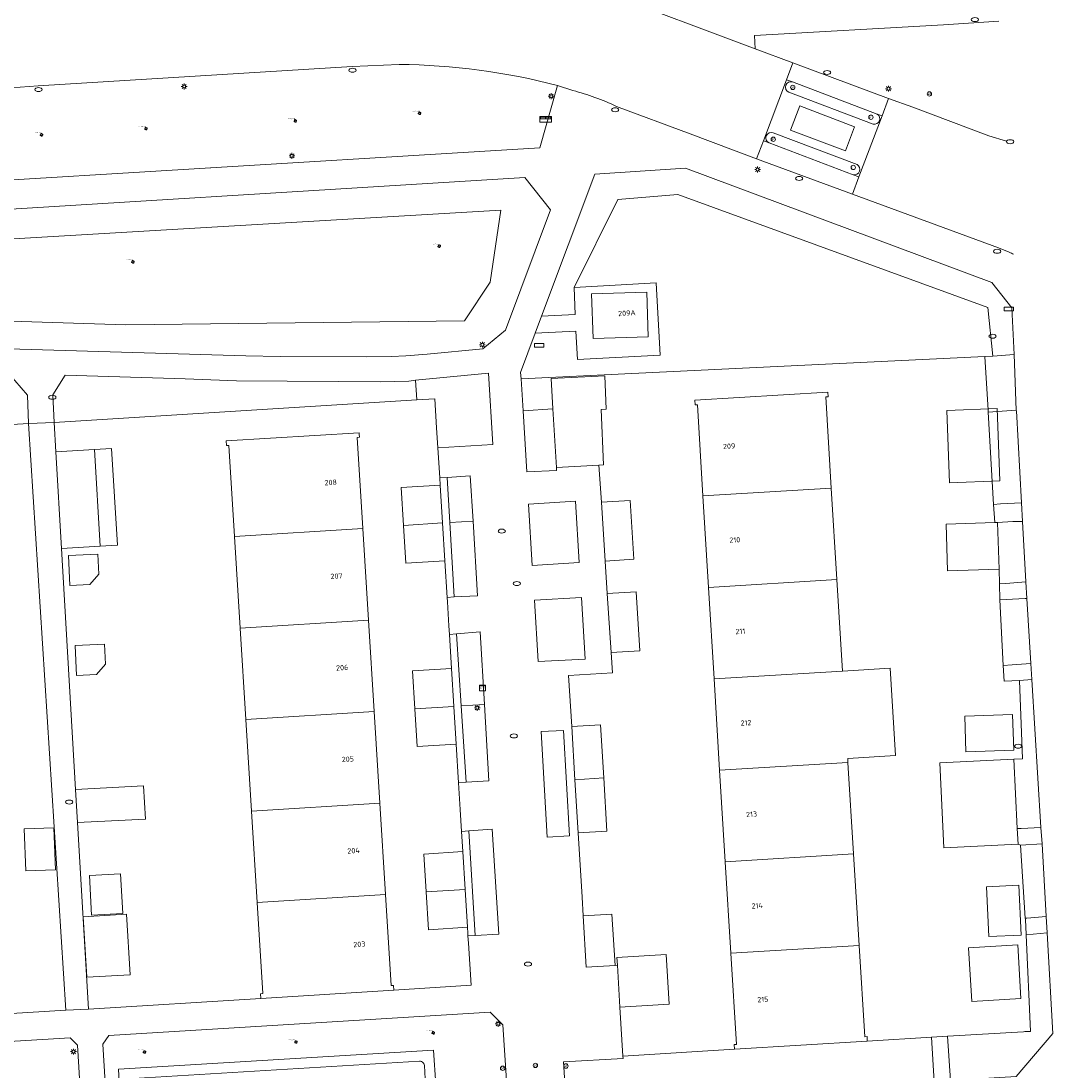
# Model space of a CAD drawing. Header units: metres. Extents: x 162098 to 162858, y 502351 to 503184.
# Tile 88 of 94: x 162754 to 162825, y 502900 to 502972. Entities that reach past the tile are written whole.
import ezdxf
from ezdxf.enums import TextEntityAlignment as Align

# ---------------------------------------------------------------- set-up
doc = ezdxf.new("R2010")
doc.units = ezdxf.units.M
for name, color, linetype, lineweight, true_color in [('B-PV-GR-BEPLANTING_CULTUUR_HEESTERS-GV', 7, 'Continuous', 13, 0x99cc00), ('B-PV-GR-BEPLANTING_CULTUUR_VASTE PLANTENVAK-GV', 7, 'Continuous', 13, 0x99cc00), ('B-PV-GR-BOOM-S', 7, 'Continuous', 13, 0x4c9900)]:
    doc.layers.add(name, color=color, linetype=linetype, lineweight=lineweight, true_color=true_color)
for name, color, linetype, lineweight in [('B-PV-IE-MEUBILAIR-S', 252, 'Continuous', 13), ('B-PV-IE-MEUBILAIR_WEGMEUBILAIR-S', 252, 'Continuous', 13), ('B-PV-OG-BEBOUWING-GV', 7, 'Continuous', 18), ('B-PV-OG-BEBOUWING-T18', 7, 'Continuous', 18), ('B-PV-OG-BEBOUWING_LUIFEL-GV', 7, 'Continuous', 18), ('B-PV-OG-BEBOUWING_OVERBOUWING-GV', 7, 'Continuous', 18), ('B-PV-OG-TERREIN_BEGROEID-GV', 7, 'Continuous', 13), ('B-PV-OG-TERREIN_ERF-GV', 252, 'Continuous', 13), ('B-PV-VH-GESLOTENVERHARDING_ASFALT-GV', 252, 'Continuous', 13), ('B-PV-VH-OPENVERHARDING_BETONELEMENT-GV', 252, 'Continuous', 13), ('B-PV-VH-OPENVERHARDING_BETONSTRAATSTEEN-GV', 252, 'Continuous', 13), ('B-PV-VH-OPENVERHARDING_TEGEL-GV', 252, 'Continuous', 13)]:
    doc.layers.add(name, color=color, linetype=linetype, lineweight=lineweight)
doc.styles.add('NLCS-ISO', font='NLCS-ISO.ttf')
doc.styles.add('NLCS-ISO-M200-T18', font='NLCS-ISO.ttf', dxfattribs={"height": 1.8})

# ---------------------------------------------------------------- blocks, each defined once
blk = doc.blocks.new('SIE-MEUBILAIR_BORD_STRAATNAAM-SO')
blk.add_lwpolyline([(-1.625, -0.625), (1.625, -0.625), (1.625, 0.625), (-1.625, 0.625)], close=True)
blk = doc.blocks.new('SIE-MEUBILAIR_KAST_TELECOM-SO')
for points in [[(-1, 1), (1, 1), (1, 0.84), (-1, 0.84)], [(-1, 0.76), (1, 0.76), (1, -1), (-1, -1)]]:
    blk.add_lwpolyline(points, close=True)
at = {"style": 'NLCS-ISO'}
blk.add_text('tele', height=0.75, dxfattribs=at).set_placement((0, 0), align=Align.MIDDLE_CENTER)
blk = doc.blocks.new('SIE-MEUBILAIR_PAAL_AFSLUITPAAL-SO')
blk.add_circle((0, 0), 0.75)
at = {"style": 'NLCS-ISO'}
blk.add_text('af', height=0.75, dxfattribs=at).set_placement((0, 0.05), align=Align.MIDDLE_CENTER)
blk = doc.blocks.new('SIE-MEUBILAIR_PAAL_LICHTMAST-SO')
for points in [[(-0.62, 0), (-1, 0)], [(-0.71, 0.71), (-0.44, 0.44)], [(0, 1), (0, 0.62)], [(0.44, 0.44), (0.71, 0.71)], [(1, 0), (0.62, 0)], [(-0.71, -0.71), (-0.44, -0.44)], [(0, -0.62), (0, -1)], [(0.44, -0.44), (0.71, -0.71)]]:
    blk.add_lwpolyline(points)
blk.add_circle((0, 0), 0.5)
blk = doc.blocks.new('SIE-MEUBILAIR_PUT_KOLK-SO')
blk.add_ellipse((0, 0), major_axis=(1.25, 0), ratio=0.54)
blk = doc.blocks.new('SIE-MEUBILAIR_PUT_RIOOLPUT-SO')
blk.add_ellipse((0, 0), major_axis=(1.25, 0), ratio=0.54)
blk = doc.blocks.new('SIE-WEG_BRIEVENBUS-SO')
at = {"color": 0, "linetype": 'ByBlock', "lineweight": 18}
for points in [[(2, -1), (2, 1), (-2, 1), (-2, -1)], [(-0.1, 0.2), (-0.1, 0.8), (-1.8, 0.8), (-1.8, 0.2)], [(0.1, 0.2), (0.1, 0.8), (1.8, 0.8), (1.8, 0.2)]]:
    blk.add_lwpolyline(points, close=True, dxfattribs=at)
blk = doc.blocks.new('SGR-BOOM_GBKN-SO')
for centre, start, end in [((-0.25, -0.1), 67.1244, 157.1244), ((-0.1, 0.25), 157.1244, 247.1244), ((-0.1, 0.25), 337.1244, 157.1244), ((0.25, 0.1), 247.1244, 337.1244), ((-0.25, -0.1), 157.1244, 337.1244), ((0.1, -0.25), 157.1244, 337.1244), ((0.1, -0.25), 337.1244, 67.1244)]:
    blk.add_arc(centre, 0.188, start, end)
at = {"extrusion": (0, 0, -1)}
blk.add_arc((-0.25, 0.1), 0.188, 22.8756, 202.8756, dxfattribs=at)
at = {"style": 'NLCS-ISO'}
blk.add_attdef('SOORT', text='', height=0.35, dxfattribs=at).set_placement((0, 0.75), align=Align.MIDDLE_RIGHT)

msp = doc.modelspace()

# ---------------------------------------------------------------- linework, layer by layer
at = {"layer": 'B-PV-GR-BEPLANTING_CULTUUR_HEESTERS-GV'}
for points in [[(162789.997, 502952.227), (162792.306, 502952.335), (162792.24, 502954.2), (162795.234, 502960.228), (162799.357, 502960.568), (162820.63, 502952.817), (162820.958, 502949.49), (162822.427, 502949.602), (162822.275, 502952.81), (162820.89, 502954.535), (162799.885, 502962.378), (162793.663, 502961.963)], [(162788.606, 502947.929), (162820.426, 502949.46), (162820.958, 502949.49), (162820.63, 502952.817), (162799.357, 502960.568), (162795.234, 502960.228), (162792.24, 502954.2), (162797.883, 502954.517), (162798.154, 502949.547), (162792.481, 502949.249), (162792.369, 502951.206), (162789.571, 502951.067), (162788.576, 502948.36)], [(162717.987, 502955.428), (162722.547, 502951.343), (162733.524, 502952.278), (162737.068, 502952.412), (162761.497, 502951.64), (162784.727, 502951.913), (162786.482, 502954.565), (162787.211, 502959.495)], [(162748.796, 502948.403), (162748.825, 502944.502), (162754.813, 502944.871), (162754.738, 502946.802), (162753.434, 502948.316)], [(162756.574, 502944.942), (162781.464, 502946.488), (162781.373, 502947.831), (162780.896, 502947.765), (162778.94, 502947.714), (162776.097, 502947.743), (162772.547, 502947.766), (162769.093, 502947.801), (162765.555, 502947.918), (162757.329, 502948.169), (162756.476, 502946.838)], [(162781.373, 502947.831), (162781.464, 502946.488), (162782.688, 502946.564), (162782.813, 502944.568), (162782.897, 502943.203), (162786.672, 502943.418), (162786.369, 502948.323)], [(162821.024, 502939.316), (162821.493, 502939.346), (162822.924, 502939.411), (162822.581, 502945.742), (162822.58, 502945.771), (162820.65, 502945.65)], [(162823.238, 502933.998), (162823.011, 502938.146), (162822.339, 502938.128), (162821.283, 502938.07), (162821.397, 502934.871), (162821.429, 502933.851), (162821.862, 502933.881)], [(162821.457, 502932.765), (162821.676, 502928.258), (162822.287, 502928.296), (162823.577, 502928.389), (162823.304, 502932.862), (162823.18, 502932.856)], [(162823.008, 502921.845), (162822.413, 502921.831), (162822.646, 502917.062), (162822.912, 502917.064), (162824.267, 502917.139), (162823.655, 502927.286), (162822.805, 502927.236)], [(162823.197, 502910.91), (162823.299, 502910.919), (162824.635, 502911.034), (162824.342, 502916.017), (162822.859, 502915.936)], [(162818.061, 502899.774), (162822.564, 502900.042), (162825.096, 502902.993), (162824.689, 502909.902), (162823.256, 502909.768), (162823.563, 502903.129), (162823.159, 502903.133), (162823.068, 502903.127), (162817.867, 502902.813)], [(162816.944, 502899.691), (162816.767, 502902.746), (162812.359, 502902.479), (162803.235, 502901.924), (162795.59, 502901.454), (162795.6, 502901.292), (162791.517, 502901.05), (162791.695, 502898.199)]]:
    msp.add_lwpolyline(points, close=True, dxfattribs=at)
for points in [[(162787.603, 502899.77), (162787.359, 502903.59), (162786.476, 502904.471), (162760.334, 502902.869), (162759.91, 502902.278), (162760.287, 502896.263)], [(162758.535, 502896.135), (162758.181, 502902.195), (162757.68, 502902.703), (162729.565, 502901.004), (162728.21, 502899.884)], [(162761.246, 502895.823), (162760.98, 502900.562), (162782.606, 502901.87), (162782.756, 502899.488)]]:
    msp.add_lwpolyline(points, dxfattribs=at)
at = {"layer": 'B-PV-GR-BEPLANTING_CULTUUR_VASTE PLANTENVAK-GV'}
for points in [[(162783.545, 502941.162), (162783.724, 502938.071), (162785.311, 502938.169), (162785.122, 502941.273)], [(162792.591, 502935.314), (162792.327, 502939.534), (162789.111, 502939.339), (162789.365, 502935.127)], [(162784.02, 502932.959), (162785.624, 502933.039), (162785.311, 502938.169), (162783.724, 502938.071)], [(162793.012, 502928.696), (162792.741, 502932.92), (162789.52, 502932.732), (162789.783, 502928.527)], [(162784.185, 502930.429), (162784.504, 502925.486), (162786.09, 502925.583), (162785.795, 502930.557)], [(162784.842, 502920.261), (162786.402, 502920.334), (162786.09, 502925.583), (162784.504, 502925.486)], [(162791.93, 502916.574), (162791.505, 502923.797), (162789.982, 502923.718), (162790.403, 502916.484)], [(162785.453, 502909.738), (162787.077, 502909.813), (162786.624, 502917.03), (162785.025, 502916.912)]]:
    msp.add_lwpolyline(points, close=True, dxfattribs=at)
at = {"layer": 'B-PV-OG-BEBOUWING-GV'}
for points in [[(162793.539, 502950.694), (162797.334, 502950.809), (162797.236, 502953.876), (162793.441, 502953.761)], [(162794.346, 502948.126), (162790.658, 502947.962), (162790.786, 502945.864), (162791.031, 502941.834), (162793.95, 502942.014), (162794.269, 502942.034), (162794.099, 502945.833), (162794.447, 502945.848)], [(162809.883, 502940.431), (162809.501, 502946.683), (162809.661, 502946.693), (162809.642, 502947.01), (162800.518, 502946.455), (162800.538, 502946.138), (162800.697, 502946.148), (162801.079, 502939.894)], [(162768.37, 502943.664), (162768.39, 502943.346), (162768.55, 502943.356), (162768.937, 502937.109), (162777.742, 502937.654), (162777.353, 502943.906), (162777.513, 502943.916), (162777.5, 502944.127), (162777.493, 502944.234)], [(162756.679, 502942.922), (162757.071, 502936.281), (162759.734, 502936.438), (162759.343, 502943.079)], [(162809.883, 502940.431), (162801.079, 502939.894), (162801.462, 502933.617), (162810.266, 502934.154)], [(162817.756, 502937.945), (162817.869, 502934.746), (162821.397, 502934.871), (162821.283, 502938.07), (162821.098, 502938.064)], [(162768.937, 502937.109), (162769.326, 502930.829), (162778.132, 502931.374), (162777.742, 502937.654)], [(162757.554, 502935.806), (162757.656, 502933.752), (162759.016, 502933.82), (162759.64, 502934.524), (162759.571, 502935.906)], [(162801.462, 502933.617), (162801.845, 502927.341), (162810.649, 502927.878), (162810.266, 502934.154)], [(162778.132, 502931.374), (162769.326, 502930.829), (162769.715, 502924.549), (162778.523, 502925.094)], [(162758.008, 502929.623), (162758.11, 502927.57), (162759.47, 502927.638), (162760.094, 502928.342), (162760.025, 502929.724)], [(162811.032, 502921.602), (162811.015, 502921.883), (162814.281, 502922.082), (162813.916, 502928.077), (162810.649, 502927.878), (162801.845, 502927.341), (162802.228, 502921.065)], [(162769.715, 502924.549), (162770.105, 502918.269), (162778.914, 502918.814), (162778.523, 502925.094)], [(162819.037, 502924.776), (162819.117, 502922.337), (162822.408, 502922.444), (162822.329, 502924.883)], [(162811.415, 502915.325), (162811.032, 502921.602), (162802.228, 502921.065), (162802.611, 502914.788)], [(162817.324, 502921.583), (162817.61, 502915.746), (162822.698, 502915.995), (162822.646, 502917.062), (162822.413, 502921.831)], [(162762.71, 502919.993), (162758.045, 502919.75), (162758.164, 502917.474), (162762.829, 502917.717)], [(162794.494, 502916.895), (162794.273, 502920.539), (162792.297, 502920.419), (162792.518, 502916.775)], [(162778.914, 502918.814), (162770.105, 502918.269), (162770.494, 502911.989), (162779.305, 502912.535)], [(162754.523, 502917.044), (162754.636, 502914.163), (162756.665, 502914.243), (162756.552, 502917.124)], [(162811.798, 502909.049), (162811.415, 502915.325), (162802.611, 502914.788), (162802.994, 502908.512)], [(162758.989, 502913.851), (162759.137, 502911.128), (162761.283, 502911.245), (162761.135, 502913.967)], [(162820.54, 502913.075), (162820.699, 502909.649), (162822.922, 502909.753), (162822.763, 502913.178)], [(162770.494, 502911.989), (162770.881, 502905.742), (162770.721, 502905.732), (162770.741, 502905.413), (162779.873, 502905.987), (162779.853, 502906.306), (162779.694, 502906.296), (162779.305, 502912.535)], [(162793.077, 502907.553), (162795.053, 502907.675), (162794.84, 502911.196), (162792.863, 502911.076)], [(162802.994, 502908.512), (162803.376, 502902.249), (162803.216, 502902.239), (162803.235, 502901.924), (162812.359, 502902.479), (162812.34, 502902.794), (162812.18, 502902.784), (162811.798, 502909.049)], [(162819.293, 502908.878), (162819.519, 502905.203), (162822.9, 502905.412), (162822.673, 502909.087)], [(162795.181, 502908.211), (162795.213, 502907.685), (162795.386, 502904.818), (162798.759, 502905.022), (162798.554, 502908.415)]]:
    msp.add_lwpolyline(points, close=True, dxfattribs=at)
for points in [[(162783.056, 502940.635), (162780.38, 502940.47), (162780.54, 502937.875)], [(162783.216, 502938.04), (162783.056, 502940.635)], [(162796.091, 502939.574), (162794.115, 502939.454)], [(162794.115, 502939.454), (162794.375, 502935.423)], [(162796.351, 502935.543), (162796.091, 502939.574)], [(162783.216, 502938.04), (162780.54, 502937.875)], [(162780.54, 502937.875), (162783.216, 502938.04)], [(162783.376, 502935.445), (162783.216, 502938.04)], [(162780.54, 502937.875), (162780.7, 502935.28), (162783.376, 502935.445)], [(162794.375, 502935.423), (162796.351, 502935.543)], [(162796.495, 502933.308), (162794.519, 502933.188)], [(162794.519, 502933.188), (162794.779, 502929.145)], [(162796.756, 502929.265), (162796.495, 502933.308)], [(162794.779, 502929.145), (162796.756, 502929.265)], [(162783.832, 502928.049), (162781.156, 502927.884), (162781.316, 502925.289)], [(162783.992, 502925.454), (162783.832, 502928.049)], [(162781.316, 502925.289), (162783.992, 502925.454)], [(162783.992, 502925.454), (162781.316, 502925.289)], [(162781.316, 502925.289), (162781.476, 502922.694), (162784.152, 502922.859)], [(162784.152, 502922.859), (162783.992, 502925.454)], [(162794.052, 502924.182), (162792.076, 502924.062)], [(162792.076, 502924.062), (162792.297, 502920.419)], [(162794.273, 502920.539), (162794.052, 502924.182)], [(162792.297, 502920.419), (162794.273, 502920.539)], [(162784.607, 502915.483), (162781.931, 502915.318), (162782.091, 502912.723)], [(162784.767, 502912.889), (162784.607, 502915.483)], [(162782.091, 502912.723), (162784.767, 502912.889)], [(162784.767, 502912.889), (162782.091, 502912.723)], [(162784.927, 502910.293), (162784.767, 502912.889)], [(162782.091, 502912.723), (162782.252, 502910.128)], [(162782.252, 502910.128), (162784.927, 502910.293)]]:
    msp.add_lwpolyline(points, dxfattribs=at)
at = {"layer": 'B-PV-OG-BEBOUWING_LUIFEL-GV'}
msp.add_lwpolyline([(162759.343, 502943.079), (162759.734, 502936.438), (162760.907, 502936.507), (162760.515, 502943.148)], close=True, dxfattribs=at)
at = {"layer": 'B-PV-OG-BEBOUWING_OVERBOUWING-GV'}
for points in [[(162817.812, 502945.761), (162817.994, 502940.792), (162821.451, 502940.919), (162821.269, 502945.887)], [(162758.56, 502911.012), (162758.805, 502906.86), (162761.787, 502907.036), (162761.543, 502911.188)]]:
    msp.add_lwpolyline(points, close=True, dxfattribs=at)
at = {"layer": 'B-PV-OG-TERREIN_BEGROEID-GV'}
for points in [[(162821.378, 502972.465), (162817.587, 502972.233), (162804.609, 502971.5)], [(162804.609, 502971.5), (162804.653, 502970.583), (162807.25, 502969.608), (162813.818, 502967.159), (162815.489, 502966.578), (162820.695, 502964.606), (162821.901, 502964.242)], [(162780.25, 502969.506), (162777.024, 502969.356), (162755.481, 502968.028), (162753.014, 502967.862), (162753.141, 502963.736), (162744.547, 502963.226), (162744.709, 502961.042)], [(162744.709, 502961.042), (162789.88, 502963.79), (162791.108, 502968.062)]]:
    msp.add_lwpolyline(points, dxfattribs=at)
msp.add_lwpolyline([(162791.108, 502968.062, 0.060787), (162780.25, 502969.506)], format="xyb", dxfattribs=at)
for points in [[(162740.245, 502950.368), (162769.72, 502949.504), (162772.087, 502949.461), (162778.005, 502949.429), (162779.714, 502949.463), (162780.707, 502949.504), (162782.158, 502949.628), (162785.992, 502949.98), (162787.532, 502951.279), (162790.615, 502959.522), (162788.862, 502961.744), (162745.052, 502959.039), (162717.302, 502957.335), (162715.717, 502954.614), (162721.589, 502949.237)], [(162717.987, 502955.428), (162787.211, 502959.495), (162786.482, 502954.565), (162784.727, 502951.913), (162761.497, 502951.64), (162737.068, 502952.412), (162733.524, 502952.278), (162722.547, 502951.343)]]:
    msp.add_lwpolyline(points, close=True, dxfattribs=at)
at = {"layer": 'B-PV-OG-TERREIN_ERF-GV'}
for points in [[(162821.457, 502932.765), (162821.429, 502933.851), (162821.397, 502934.871), (162817.869, 502934.746), (162817.756, 502937.945), (162821.098, 502938.064), (162821.024, 502939.316), (162820.65, 502945.65), (162820.649, 502945.662), (162820.643, 502945.77), (162820.426, 502949.46), (162788.606, 502947.929), (162788.741, 502945.739), (162790.786, 502945.864), (162790.658, 502947.962), (162794.346, 502948.126), (162794.447, 502945.848), (162794.099, 502945.833), (162794.269, 502942.034), (162793.95, 502942.014), (162794.115, 502939.454), (162796.091, 502939.574), (162796.351, 502935.543), (162794.375, 502935.423), (162794.519, 502933.188), (162796.495, 502933.308), (162796.756, 502929.265), (162794.779, 502929.145), (162794.869, 502927.753), (162791.864, 502927.567), (162792.076, 502924.062), (162794.052, 502924.182), (162794.273, 502920.539), (162794.494, 502916.895), (162792.518, 502916.775), (162792.786, 502912.351), (162792.863, 502911.076), (162794.84, 502911.196), (162795.053, 502907.675), (162795.213, 502907.685), (162795.181, 502908.211), (162798.554, 502908.415), (162798.759, 502905.022), (162795.386, 502904.818), (162795.59, 502901.454), (162803.235, 502901.924), (162803.216, 502902.239), (162803.376, 502902.249), (162802.994, 502908.512), (162802.611, 502914.788), (162802.228, 502921.065), (162801.845, 502927.341), (162801.462, 502933.617), (162801.079, 502939.894), (162800.697, 502946.148), (162800.538, 502946.138), (162800.518, 502946.455), (162809.642, 502947.01), (162809.661, 502946.693), (162809.501, 502946.683), (162809.883, 502940.431), (162810.266, 502934.154), (162810.649, 502927.878), (162813.916, 502928.077), (162814.281, 502922.082), (162811.015, 502921.883), (162811.032, 502921.602), (162811.415, 502915.325), (162811.798, 502909.049), (162812.18, 502902.784), (162812.34, 502902.794), (162812.359, 502902.479), (162816.767, 502902.746), (162817.867, 502902.813), (162823.068, 502903.127), (162823.159, 502903.133), (162823.563, 502903.129), (162823.256, 502909.768), (162823.255, 502909.792), (162823.203, 502910.832), (162823.197, 502910.91), (162822.859, 502915.936), (162822.698, 502915.995), (162817.61, 502915.746), (162817.324, 502921.583), (162822.413, 502921.831), (162823.008, 502921.845), (162822.805, 502927.236), (162821.74, 502927.174), (162821.676, 502928.258)], [(162770.105, 502918.269), (162769.715, 502924.549), (162769.326, 502930.829), (162768.937, 502937.109), (162768.55, 502943.356), (162768.39, 502943.346), (162768.37, 502943.664), (162777.493, 502944.234), (162777.5, 502944.127), (162777.513, 502943.916), (162777.353, 502943.906), (162777.742, 502937.654), (162778.132, 502931.374), (162778.523, 502925.094), (162778.914, 502918.814), (162779.305, 502912.535), (162779.694, 502906.296), (162779.853, 502906.306), (162779.873, 502905.987), (162785.172, 502906.32), (162784.995, 502909.197), (162784.963, 502909.714), (162784.951, 502909.899), (162784.927, 502910.293), (162782.252, 502910.128), (162782.091, 502912.723), (162781.931, 502915.318), (162784.607, 502915.483), (162784.521, 502916.875), (162784.428, 502918.379), (162784.338, 502919.845), (162784.315, 502920.215), (162784.152, 502922.859), (162781.476, 502922.694), (162781.316, 502925.289), (162781.156, 502927.884), (162783.832, 502928.049), (162783.688, 502930.393), (162783.652, 502930.97), (162783.55, 502932.621), (162783.531, 502932.933), (162783.376, 502935.445), (162780.7, 502935.28), (162780.54, 502937.875), (162780.38, 502940.47), (162783.056, 502940.635), (162783.025, 502941.131), (162782.897, 502943.203), (162782.813, 502944.568), (162782.688, 502946.564), (162781.464, 502946.488), (162756.574, 502944.942), (162756.679, 502942.922), (162759.343, 502943.079), (162759.734, 502936.438), (162757.071, 502936.281), (162758.045, 502919.75), (162762.71, 502919.993), (162762.829, 502917.717), (162758.164, 502917.474), (162758.934, 502904.671), (162770.741, 502905.413), (162770.721, 502905.732), (162770.881, 502905.742), (162770.494, 502911.989)], [(162788.741, 502945.739), (162788.99, 502941.545), (162791.04, 502941.64), (162791.031, 502941.834), (162790.786, 502945.864)], [(162757.554, 502935.806), (162759.571, 502935.906), (162759.64, 502934.524), (162759.016, 502933.82), (162757.656, 502933.752)], [(162758.008, 502929.623), (162760.025, 502929.724), (162760.094, 502928.342), (162759.47, 502927.638), (162758.11, 502927.57)], [(162819.037, 502924.776), (162822.329, 502924.883), (162822.408, 502922.444), (162819.117, 502922.337)], [(162754.523, 502917.044), (162756.552, 502917.124), (162756.665, 502914.243), (162754.636, 502914.163)], [(162758.989, 502913.851), (162761.135, 502913.967), (162761.283, 502911.245), (162759.137, 502911.128)], [(162820.54, 502913.075), (162822.763, 502913.178), (162822.922, 502909.753), (162820.699, 502909.649)], [(162819.293, 502908.878), (162822.673, 502909.087), (162822.9, 502905.412), (162819.519, 502905.203)]]:
    msp.add_lwpolyline(points, close=True, dxfattribs=at)
msp.add_lwpolyline([(162745.432, 502903.867), (162757.366, 502904.599), (162754.813, 502944.871), (162748.825, 502944.502)], dxfattribs=at)
at = {"layer": 'B-PV-VH-GESLOTENVERHARDING_ASFALT-GV'}
for points in [[(162780.136, 502976.481), (162777.409, 502976.477), (162758.038, 502975.26), (162745.988, 502974.5), (162735.583, 502973.844), (162722.536, 502973.018), (162722.612, 502971.816), (162722.895, 502967.269), (162722.97, 502966.063), (162737.044, 502966.903), (162738.485, 502966.972), (162741.102, 502967.176), (162753.014, 502967.862), (162755.481, 502968.028), (162777.024, 502969.356), (162780.25, 502969.506)], [(162795.144, 502966.627), (162800.195, 502964.735), (162804.757, 502963.027), (162805.226, 502964.267), (162806.814, 502968.457), (162807.25, 502969.608), (162804.653, 502970.583), (162794.161, 502974.535)], [(162791.108, 502968.062), (162792.16, 502967.72)], [(162821.901, 502964.242), (162820.695, 502964.606), (162815.489, 502966.578), (162813.818, 502967.159), (162813.369, 502965.975), (162811.781, 502961.782), (162811.333, 502960.598), (162821.366, 502956.913), (162822.096, 502956.612)]]:
    msp.add_lwpolyline(points, dxfattribs=at)
for points in [[(162780.25, 502969.506, -0.060787), (162791.108, 502968.062)], [(162792.16, 502967.72, -0.043903), (162795.144, 502966.627)], [(162822.096, 502956.612, -0.010669), (162822.394, 502956.479)]]:
    msp.add_lwpolyline(points, format="xyb", dxfattribs=at)
at = {"layer": 'B-PV-VH-OPENVERHARDING_BETONELEMENT-GV'}
msp.add_lwpolyline([(162810.855, 502963.569), (162811.473, 502965.233), (162807.717, 502966.669), (162807.091, 502964.995)], close=True, dxfattribs=at)
at = {"layer": 'B-PV-VH-OPENVERHARDING_BETONSTRAATSTEEN-GV'}
for points in [[(162807.225, 502968.302), (162813.042, 502966.099), (162813.369, 502965.975), (162813.818, 502967.159), (162807.25, 502969.608), (162806.814, 502968.457)], [(162807.091, 502964.995), (162807.717, 502966.669), (162811.473, 502965.233), (162810.855, 502963.569)], [(162805.226, 502964.267), (162804.757, 502963.027), (162811.333, 502960.598), (162811.781, 502961.782), (162811.384, 502961.931), (162805.626, 502964.115)]]:
    msp.add_lwpolyline(points, close=True, dxfattribs=at)
for points in [[(162806.814, 502968.457), (162805.226, 502964.267)], [(162807.225, 502968.302), (162806.814, 502968.457)], [(162812.768, 502965.398), (162806.976, 502967.592)], [(162813.369, 502965.975), (162813.042, 502966.099)], [(162811.781, 502961.782), (162813.369, 502965.975)], [(162805.91, 502964.814), (162811.66, 502962.636)], [(162805.226, 502964.267), (162805.626, 502964.115)], [(162811.384, 502961.931), (162811.781, 502961.782)], [(162782.045, 502899.442), (162781.969, 502900.806), (162781.959, 502900.87), (162781.933, 502900.936), (162781.894, 502900.994), (162781.842, 502901.043), (162781.781, 502901.078), (162781.713, 502901.099), (162781.643, 502901.105), (162762.025, 502899.911)]]:
    msp.add_lwpolyline(points, dxfattribs=at)
for points in [[(162806.766, 502968.081, -0.397748), (162807.225, 502968.302)], [(162806.976, 502967.592, -0.413275), (162806.766, 502968.081)], [(162813.042, 502966.099, -0.807306), (162812.768, 502965.398)], [(162805.626, 502964.115, -0.983999), (162805.91, 502964.814)], [(162811.66, 502962.636, -0.831007), (162811.384, 502961.931)]]:
    msp.add_lwpolyline(points, format="xyb", dxfattribs=at)
at = {"layer": 'B-PV-VH-OPENVERHARDING_TEGEL-GV'}
for points in [[(162794.161, 502974.535), (162804.653, 502970.583), (162804.609, 502971.5), (162817.587, 502972.233), (162821.378, 502972.465)], [(162813.042, 502966.099), (162807.225, 502968.302)], [(162792.16, 502967.72), (162791.108, 502968.062), (162789.88, 502963.79), (162744.709, 502961.042), (162744.607, 502961.035), (162743.078, 502960.954), (162743.057, 502960.953), (162719.549, 502959.501), (162719.19, 502964.798), (162719.147, 502964.796), (162717.011, 502964.662), (162716.92, 502964.661), (162717.236, 502959.353), (162716.086, 502959.283), (162713.13, 502954.172), (162648.523, 502950.284), (162612.315, 502947.993), (162611.613, 502958.195), (162609.453, 502958.036), (162610.201, 502947.702), (162607.169, 502947.234), (162549.66, 502938.681), (162548.575, 502940.685), (162545.759, 502939.167)], [(162806.976, 502967.592), (162812.768, 502965.398)], [(162822.096, 502956.612), (162821.366, 502956.913), (162811.333, 502960.598), (162804.757, 502963.027), (162800.195, 502964.735), (162795.144, 502966.627)], [(162811.66, 502962.636), (162805.91, 502964.814)], [(162805.626, 502964.115), (162811.384, 502961.931)], [(162791.695, 502898.199), (162791.517, 502901.05), (162795.6, 502901.292), (162795.59, 502901.454), (162795.386, 502904.818), (162795.213, 502907.685), (162795.053, 502907.675), (162793.077, 502907.553), (162792.863, 502911.076), (162792.786, 502912.351), (162792.518, 502916.775), (162792.297, 502920.419), (162792.076, 502924.062), (162791.864, 502927.567), (162794.869, 502927.753), (162794.779, 502929.145), (162794.519, 502933.188), (162794.375, 502935.423), (162794.115, 502939.454), (162793.95, 502942.014), (162791.031, 502941.834), (162791.04, 502941.64), (162788.99, 502941.545), (162788.741, 502945.739), (162788.606, 502947.929), (162788.576, 502948.36), (162789.571, 502951.067), (162789.997, 502952.227), (162793.663, 502961.963), (162799.885, 502962.378), (162820.89, 502954.535), (162822.275, 502952.81), (162822.427, 502949.602), (162822.58, 502945.771), (162822.581, 502945.742), (162822.924, 502939.411), (162823.011, 502938.146), (162823.238, 502933.998), (162823.304, 502932.862), (162823.577, 502928.389), (162823.655, 502927.286), (162824.267, 502917.139), (162824.342, 502916.017), (162824.635, 502911.034), (162824.689, 502909.902), (162825.096, 502902.993), (162822.564, 502900.042)], [(162753.434, 502948.316), (162754.738, 502946.802), (162754.813, 502944.871), (162756.574, 502944.942), (162756.476, 502946.838), (162757.329, 502948.169), (162765.555, 502947.918), (162769.093, 502947.801), (162772.547, 502947.766), (162776.097, 502947.743), (162778.94, 502947.714), (162780.896, 502947.765), (162781.373, 502947.831), (162786.369, 502948.323), (162786.672, 502943.418), (162782.897, 502943.203), (162783.025, 502941.131), (162783.545, 502941.162), (162785.122, 502941.273), (162785.311, 502938.169), (162785.624, 502933.039), (162784.02, 502932.959), (162783.531, 502932.933), (162783.55, 502932.621), (162783.652, 502930.97), (162783.688, 502930.393), (162784.185, 502930.429), (162785.795, 502930.557), (162786.09, 502925.583), (162786.402, 502920.334), (162784.842, 502920.261), (162784.315, 502920.215), (162784.338, 502919.845), (162784.428, 502918.379), (162784.521, 502916.875), (162785.025, 502916.912), (162786.624, 502917.03), (162787.077, 502909.813), (162785.453, 502909.738), (162784.963, 502909.714), (162784.995, 502909.197), (162785.172, 502906.32), (162779.873, 502905.987), (162770.741, 502905.413), (162758.934, 502904.671), (162757.366, 502904.599), (162745.432, 502903.867)], [(162760.287, 502896.263), (162759.91, 502902.278), (162760.334, 502902.869), (162786.476, 502904.471), (162787.359, 502903.59), (162787.603, 502899.77)], [(162728.21, 502899.884), (162729.565, 502901.004), (162757.68, 502902.703), (162758.181, 502902.195), (162758.535, 502896.135)]]:
    msp.add_lwpolyline(points, dxfattribs=at)
for points in [[(162807.225, 502968.302, 0.397748), (162806.766, 502968.081)], [(162795.144, 502966.627, 0.043903), (162792.16, 502967.72)], [(162806.766, 502968.081, 0.413275), (162806.976, 502967.592)], [(162812.768, 502965.398, 0.807306), (162813.042, 502966.099)], [(162805.91, 502964.814, 0.983999), (162805.626, 502964.115)], [(162811.384, 502961.931, 0.831007), (162811.66, 502962.636)], [(162822.394, 502956.479, 0.010669), (162822.096, 502956.612)]]:
    msp.add_lwpolyline(points, format="xyb", dxfattribs=at)
for points in [[(162740.245, 502950.368), (162721.589, 502949.237), (162715.717, 502954.614), (162717.302, 502957.335), (162745.052, 502959.039), (162788.862, 502961.744), (162790.615, 502959.522), (162787.532, 502951.279), (162785.992, 502949.98), (162782.158, 502949.628), (162780.707, 502949.504), (162779.714, 502949.463), (162778.005, 502949.429), (162772.087, 502949.461), (162769.72, 502949.504)], [(162789.997, 502952.227), (162789.571, 502951.067), (162792.369, 502951.206), (162792.481, 502949.249), (162798.154, 502949.547), (162797.883, 502954.517), (162792.24, 502954.2), (162792.306, 502952.335)], [(162793.539, 502950.694), (162793.441, 502953.761), (162797.236, 502953.876), (162797.334, 502950.809)], [(162820.643, 502945.77), (162820.649, 502945.662), (162820.65, 502945.65), (162822.58, 502945.771), (162822.427, 502949.602), (162820.958, 502949.49), (162820.426, 502949.46)], [(162754.813, 502944.871), (162757.366, 502904.599), (162758.934, 502904.671), (162758.164, 502917.474), (162758.045, 502919.75), (162757.071, 502936.281), (162756.679, 502942.922), (162756.574, 502944.942)], [(162783.056, 502940.635), (162783.216, 502938.04), (162783.376, 502935.445), (162783.531, 502932.933), (162784.02, 502932.959), (162783.724, 502938.071), (162783.545, 502941.162), (162783.025, 502941.131)], [(162792.591, 502935.314), (162789.365, 502935.127), (162789.111, 502939.339), (162792.327, 502939.534)], [(162823.011, 502938.146), (162822.924, 502939.411), (162821.493, 502939.346), (162821.024, 502939.316), (162821.098, 502938.064), (162821.283, 502938.07), (162822.339, 502938.128)], [(162821.457, 502932.765), (162823.18, 502932.856), (162823.304, 502932.862), (162823.238, 502933.998), (162821.862, 502933.881), (162821.429, 502933.851)], [(162793.012, 502928.696), (162789.783, 502928.527), (162789.52, 502932.732), (162792.741, 502932.92)], [(162783.832, 502928.049), (162783.992, 502925.454), (162784.152, 502922.859), (162784.315, 502920.215), (162784.842, 502920.261), (162784.504, 502925.486), (162784.185, 502930.429), (162783.688, 502930.393)], [(162821.676, 502928.258), (162821.74, 502927.174), (162822.805, 502927.236), (162823.655, 502927.286), (162823.577, 502928.389), (162822.287, 502928.296)], [(162791.93, 502916.574), (162790.403, 502916.484), (162789.982, 502923.718), (162791.505, 502923.797)], [(162822.646, 502917.062), (162822.698, 502915.995), (162822.859, 502915.936), (162824.342, 502916.017), (162824.267, 502917.139), (162822.912, 502917.064)], [(162784.607, 502915.483), (162784.767, 502912.889), (162784.927, 502910.293), (162784.951, 502909.899), (162784.963, 502909.714), (162785.453, 502909.738), (162785.025, 502916.912), (162784.521, 502916.875)], [(162823.255, 502909.792), (162823.256, 502909.768), (162824.689, 502909.902), (162824.635, 502911.034), (162823.299, 502910.919), (162823.197, 502910.91), (162823.203, 502910.832)], [(162816.767, 502902.746), (162816.944, 502899.691), (162818.061, 502899.774), (162817.867, 502902.813)], [(162761.246, 502895.823), (162761.944, 502895.857), (162761.743, 502899.59), (162761.745, 502899.658), (162761.762, 502899.724), (162761.794, 502899.784), (162761.839, 502899.836), (162761.894, 502899.875), (162761.958, 502899.901), (162762.025, 502899.911), (162781.643, 502901.105), (162781.713, 502901.099), (162781.781, 502901.078), (162781.842, 502901.043), (162781.894, 502900.994), (162781.933, 502900.936), (162781.959, 502900.87), (162781.969, 502900.806), (162782.045, 502899.442), (162782.756, 502899.488), (162782.606, 502901.87), (162760.98, 502900.562)]]:
    msp.add_lwpolyline(points, close=True, dxfattribs=at)

# ---------------------------------------------------------------- block references
at = {"layer": 'B-PV-GR-BOOM-S', "xscale": 0.2, "yscale": 0.2, "zscale": 0.2}
for p in [(162781.639, 502966.158), (162773.123, 502965.63), (162755.705, 502964.675), (162762.878, 502965.093), (162782.986, 502957.036), (162761.973, 502955.958), (162782.578, 502903.05), (162773.157, 502902.425), (162762.773, 502901.732)]:
    msp.add_blockref('SGR-BOOM_GBKN-SO', p, dxfattribs=at).add_auto_attribs({'SOORT': '****%%c***m'})
at = {"layer": 'B-PV-IE-MEUBILAIR-S', "xscale": 0.2, "yscale": 0.2, "zscale": 0.2}
for name, p in [('SIE-MEUBILAIR_PUT_RIOOLPUT-SO', (162819.741, 502972.58)), ('SIE-MEUBILAIR_PUT_KOLK-SO', (162777.036, 502969.106)), ('SIE-MEUBILAIR_PUT_KOLK-SO', (162809.603, 502968.951)), ('SIE-MEUBILAIR_PUT_KOLK-SO', (162755.496, 502967.778)), ('SIE-MEUBILAIR_PAAL_LICHTMAST-SO', (162765.495, 502967.995)), ('SIE-MEUBILAIR_PAAL_LICHTMAST-SO', (162790.665, 502967.326)), ('SIE-MEUBILAIR_PAAL_AFSLUITPAAL-SO', (162807.246, 502967.927)), ('SIE-MEUBILAIR_PAAL_LICHTMAST-SO', (162813.811, 502967.84)), ('SIE-MEUBILAIR_PAAL_AFSLUITPAAL-SO', (162816.615, 502967.477)), ('SIE-MEUBILAIR_PUT_KOLK-SO', (162795.056, 502966.392)), ('SIE-MEUBILAIR_PAAL_AFSLUITPAAL-SO', (162812.604, 502965.884)), ('SIE-MEUBILAIR_PAAL_AFSLUITPAAL-SO', (162805.903, 502964.372)), ('SIE-MEUBILAIR_PUT_KOLK-SO', (162822.155, 502964.201)), ('SIE-MEUBILAIR_PAAL_LICHTMAST-SO', (162772.886, 502963.227)), ('SIE-MEUBILAIR_PAAL_LICHTMAST-SO', (162804.833, 502962.291)), ('SIE-MEUBILAIR_PAAL_AFSLUITPAAL-SO', (162811.393, 502962.433)), ('SIE-MEUBILAIR_PUT_KOLK-SO', (162807.686, 502961.679)), ('SIE-MEUBILAIR_PUT_KOLK-SO', (162821.271, 502956.682)), ('SIE-MEUBILAIR_BORD_STRAATNAAM-SO', (162822.061, 502952.714)), ('SIE-MEUBILAIR_PUT_RIOOLPUT-SO', (162820.955, 502950.854)), ('SIE-MEUBILAIR_PAAL_LICHTMAST-SO', (162785.947, 502950.269)), ('SIE-MEUBILAIR_BORD_STRAATNAAM-SO', (162789.849, 502950.226)), ('SIE-MEUBILAIR_PUT_RIOOLPUT-SO', (162756.448, 502946.663)), ('SIE-MEUBILAIR_PUT_KOLK-SO', (162787.275, 502937.478)), ('SIE-MEUBILAIR_PUT_RIOOLPUT-SO', (162788.31, 502933.879)), ('SIE-MEUBILAIR_KAST_TELECOM-SO', (162785.961, 502926.711)), ('SIE-MEUBILAIR_PAAL_LICHTMAST-SO', (162785.599, 502925.347)), ('SIE-MEUBILAIR_PUT_KOLK-SO', (162788.115, 502923.422)), ('SIE-MEUBILAIR_PUT_RIOOLPUT-SO', (162822.709, 502922.717)), ('SIE-MEUBILAIR_PUT_RIOOLPUT-SO', (162757.611, 502918.886)), ('SIE-MEUBILAIR_PUT_KOLK-SO', (162789.079, 502907.768)), ('SIE-MEUBILAIR_PAAL_LICHTMAST-SO', (162787.03, 502903.671)), ('SIE-MEUBILAIR_PAAL_LICHTMAST-SO', (162757.894, 502901.759)), ('SIE-MEUBILAIR_PAAL_AFSLUITPAAL-SO', (162787.341, 502900.615)), ('SIE-MEUBILAIR_PAAL_AFSLUITPAAL-SO', (162789.585, 502900.814)), ('SIE-MEUBILAIR_PAAL_AFSLUITPAAL-SO', (162791.678, 502900.772))]:
    msp.add_blockref(name, p, dxfattribs=at)
at = {"layer": 'B-PV-IE-MEUBILAIR_WEGMEUBILAIR-S', "xscale": 0.2, "yscale": 0.2, "zscale": 0.2}
msp.add_blockref('SIE-WEG_BRIEVENBUS-SO', (162790.289, 502965.734), dxfattribs=at)

# ---------------------------------------------------------------- texts
at = {"layer": 'B-PV-OG-BEBOUWING-T18', "style": 'NLCS-ISO-M200-T18'}
for s, p in [('209A', (162795.862, 502952.44)), ('209', (162802.876, 502943.306)), ('208', (162775.543, 502940.821)), ('210', (162803.268, 502936.877)), ('207', (162775.941, 502934.391)), ('211', (162803.651, 502930.6)), ('206', (162776.331, 502928.111)), ('212', (162804.034, 502924.324)), ('205', (162776.721, 502921.831)), ('213', (162804.417, 502918.048)), ('204', (162777.111, 502915.552)), ('214', (162804.8, 502911.771)), ('203', (162777.51, 502909.125)), ('215', (162805.193, 502905.339))]:
    msp.add_text(s, height=0.36, rotation=3.5, dxfattribs=at).set_placement(p, align=Align.MIDDLE)

doc.saveas('drawing.dxf')
